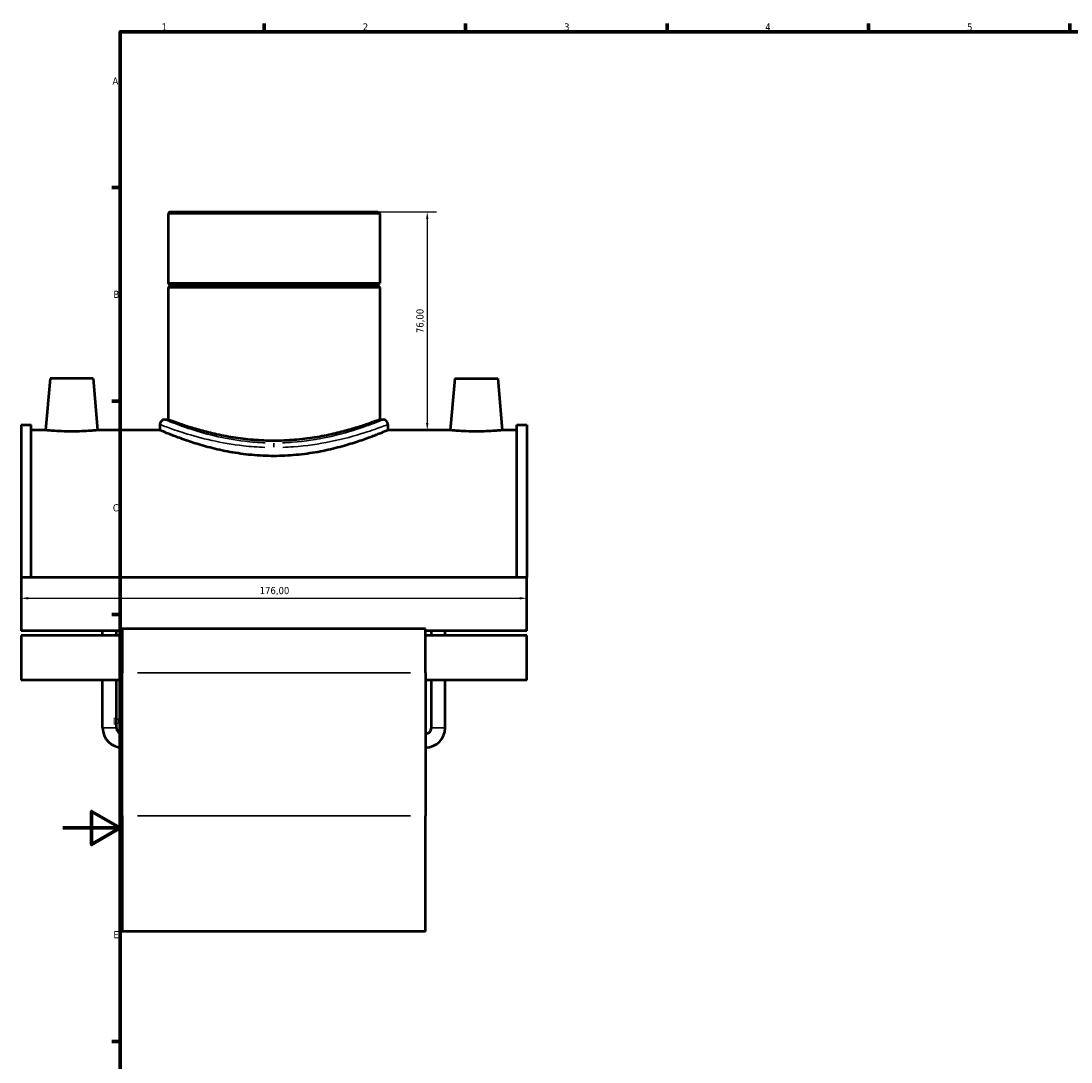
# Model space of a CAD drawing. Header units: millimetres. Extents: x -15 to 1089, y -217 to 1281.
# Tile 2 of 8: x -15 to 351, y 216 to 578. Entities that reach past the tile are written whole.
import ezdxf

# ---------------------------------------------------------------- set-up
doc = ezdxf.new("R2010")
doc.units = ezdxf.units.MM
for name, color, linetype, lineweight in [('Border (ISO)', 7, 'Continuous', 70), ('Dimension (ISO)', 7, 'Continuous', 25), ('Visible (ISO)', 7, 'Continuous', 50), ('Visible Narrow (ISO)', 7, 'Continuous', 35)]:
    doc.layers.add(name, color=color, linetype=linetype, lineweight=lineweight)
doc.styles.add('Note Text (ISO)', font='tahoma.ttf')
doc.dimstyles.new('Default (ISO)', dxfattribs={"dimtxt": 2.5, "dimasz": 2.5, "dimexe": 3.175, "dimexo": 0, "dimgap": 0.762, "dimtad": 1, "dimrnd": 1e-08, "dimzin": 0, "dimtxsty": 'Note Text (ISO)', "dimcen": 0.09, "dimdle": 10, "dimclrd": 256, "dimclre": 256, "dimclrt": 256, "dimazin": 0, "dimtfac": 1.40208, "dimtmove": 0, "dimatfit": 3, "dimfxl": 1, "dimtolj": 1, "dimtzin": 0, "dimlwd": -1, "dimlwe": -1, "dimarcsym": 0})

# ---------------------------------------------------------------- blocks, each defined once
blk = doc.blocks.new('Borders Default Border')
at = {"layer": 'Border (ISO)'}
for p, q in [((70.08, 574), (70.08, 576.9)), ((140.17, 574), (140.17, 576.9)), ((210.25, 574), (210.25, 576.9)), ((280.33, 574), (280.33, 576.9)), ((350.42, 574), (350.42, 576.9)), ((20, 519.75), (17.1, 519.75)), ((20, 445.5), (17.1, 445.5)), ((20, 371.25), (17.1, 371.25)), ((20, 222.75), (17.1, 222.75))]:
    blk.add_line(p, q, dxfattribs=at)
at = {"layer": 'Border (ISO)', "flags": 128}
for points in [[(20, 20), (20, 574), (821, 574), (821, 20), (20, 20)], [(0, 297), (20, 297), (10, 302.77), (10, 291.23), (20, 297)]]:
    blk.add_lwpolyline(points, dxfattribs=at)
at = {"layer": 'Border (ISO)', "color": 232, "true_color": 0xca0064, "char_height": 2.5, "attachment_point": 7, "style": 'Note Text (ISO)'}
for s, insert in [('1', (34.48, 574.4)), ('2', (104.37, 574.4)), ('3', (174.43, 574.35)), ('4', (244.42, 574.4)), ('5', (314.64, 574.35)), ('A', (17.29, 555.62)), ('B', (17.59, 481.38)), ('C', (17.43, 407.08)), ('D', (17.43, 332.88)), ('E', (17.64, 258.63))]:
    blk.add_mtext(s, dxfattribs=dict(at, insert=insert))
blk = doc.blocks.new('*D11')
at = {"layer": 'Defpoints', "color": 0, "transparency": 16777216}
for p in [(161.46, 376.91), (-14.54, 374.84), (161.46, 374.84)]:
    blk.add_point(p, dxfattribs=at)
at = {"layer": 'Dimension (ISO)', "transparency": 16777216}
blk.add_line((-12.04, 376.91), (158.96, 376.91), dxfattribs=at)
for points in [[(-12.04, 377.32), (-12.04, 376.49), (-14.54, 376.91)], [(158.96, 377.32), (158.96, 376.49), (161.46, 376.91)]]:
    blk.add_solid(points, dxfattribs=at)
at = {"layer": 'Dimension (ISO)', "color": 232, "true_color": 0xca0064, "transparency": 16777216, "insert": (68.5, 380.84), "char_height": 2.5, "attachment_point": 1, "style": 'Note Text (ISO)'}
blk.add_mtext('\\A1;176,00', dxfattribs=at)
blk = doc.blocks.new('*D12')
at = {"layer": 'Defpoints', "color": 0, "transparency": 16777216}
for p in [(73.46, 511.38), (123.95, 435.38), (126.81, 435.38)]:
    blk.add_point(p, dxfattribs=at)
at = {"layer": 'Dimension (ISO)', "transparency": 16777216}
for p, q in [((73.46, 511.38), (129.99, 511.38)), ((126.81, 508.88), (126.81, 437.88)), ((123.95, 435.38), (129.99, 435.38))]:
    blk.add_line(p, q, dxfattribs=at)
for points in [[(126.4, 508.88), (127.23, 508.88), (126.81, 511.38)], [(126.4, 437.88), (127.23, 437.88), (126.81, 435.38)]]:
    blk.add_solid(points, dxfattribs=at)
at = {"layer": 'Dimension (ISO)', "color": 232, "true_color": 0xca0064, "transparency": 16777216, "insert": (124.47, 473.38), "char_height": 2.5, "attachment_point": 5, "rotation": 90, "style": 'Note Text (ISO)'}
blk.add_mtext('\\A1;76,00', dxfattribs=at)

msp = doc.modelspace()

# ---------------------------------------------------------------- linework, layer by layer
at = {"layer": 'Visible (ISO)'}
for p, q in [((37.199, 511.377), (36.632, 510.811)), ((110.285, 510.811), (36.632, 510.811)), ((36.632, 510.811), (36.632, 486.544)), ((37.199, 511.377), (109.718, 511.377)), ((109.718, 511.377), (110.285, 510.811)), ((110.285, 510.811), (110.285, 486.544)), ((36.632, 486.544), (110.285, 486.544)), ((37.132, 486.044), (36.632, 486.544)), ((37.132, 486.044), (109.785, 486.044)), ((37.132, 486.044), (37.132, 485.544)), ((109.785, 486.044), (110.285, 486.544)), ((109.785, 486.044), (109.785, 485.544)), ((37.132, 485.544), (36.632, 485.044)), ((110.285, 485.044), (36.632, 485.044)), ((36.632, 485.044), (36.632, 439.057)), ((109.785, 485.544), (37.132, 485.544)), ((109.785, 485.544), (110.285, 485.044)), ((110.285, 485.044), (110.285, 439.057)), ((-4.441, 453.377), (-6.016, 435.377)), ((10.559, 453.377), (-4.441, 453.377)), ((10.559, 453.377), (12.133, 435.377)), ((136.359, 453.377), (134.784, 435.377)), ((136.359, 453.377), (151.359, 453.377)), ((151.359, 453.377), (152.933, 435.377)), ((35.499, 439.057), (36.632, 439.057)), ((110.285, 439.057), (111.418, 439.057)), ((-14.541, 437.217), (-14.541, 384.074)), ((-14.541, 437.217), (-11.021, 437.217)), ((-11.021, 384.074), (-11.021, 437.217)), ((-6.016, 435.377), (-11.021, 435.377)), ((33.799, 435.377), (12.133, 435.377)), ((33.799, 437.358), (33.799, 435.377)), ((113.118, 437.358), (113.118, 435.377)), ((134.784, 435.377), (113.118, 435.377)), ((157.939, 435.377), (152.933, 435.377)), ((157.939, 384.074), (157.939, 437.217)), ((157.939, 437.217), (161.459, 437.217)), ((161.459, 437.217), (161.459, 384.074)), ((-14.541, 384.074), (-14.541, 365.612)), ((161.459, 384.074), (-14.541, 384.074)), ((161.459, 365.612), (161.459, 384.074)), ((20.659, 365.612), (-14.541, 365.612)), ((13.859, 363.927), (13.859, 365.612)), ((18.659, 363.927), (18.659, 365.612)), ((20.659, 366.327), (20.659, 350.983)), ((126.259, 366.327), (20.659, 366.327)), ((126.259, 350.983), (126.259, 366.327)), ((161.459, 365.612), (126.259, 365.612)), ((128.259, 363.927), (128.259, 365.612)), ((133.059, 363.927), (133.059, 365.612)), ((-14.541, 363.927), (-14.541, 348.419)), ((20.659, 363.927), (-14.541, 363.927)), ((161.459, 363.927), (126.259, 363.927)), ((161.459, 348.419), (161.459, 363.927)), ((20.659, 301.26), (20.659, 350.983)), ((126.259, 350.983), (126.259, 301.26)), ((20.659, 348.419), (-14.541, 348.419)), ((13.859, 331.777), (13.859, 348.419)), ((18.659, 331.777), (18.659, 348.419)), ((161.459, 348.419), (126.259, 348.419)), ((128.259, 331.777), (128.259, 348.419)), ((133.059, 331.777), (133.059, 348.419)), ((20.659, 301.26), (20.659, 260.977)), ((126.259, 260.977), (126.259, 301.26)), ((126.259, 260.977), (20.659, 260.977))]:
    msp.add_line(p, q, dxfattribs=at)
for centre, radius, start, end in [((35.499, 437.358), 1.7, 90, 180), ((111.418, 437.358), 1.7, 0, 90), ((20.659, 331.777), 6.8, 180, 270), ((20.659, 331.777), 2, 180, 270), ((126.259, 331.777), 6.8, 270, 0), ((126.259, 331.777), 2, 270, 0)]:
    msp.add_arc(centre, radius, start, end, dxfattribs=at)
for points, knots in [([(110.285, 439.057), (110.285, 439.057), (110.059, 438.97), (109.115, 438.612), (108.397, 438.343), (106.511, 437.665), (105.34, 437.256), (102.644, 436.376), (101.119, 435.904), (97.877, 434.987), (96.044, 434.508), (92.047, 433.6), (89.882, 433.173), (85.354, 432.456), (82.986, 432.167), (78.208, 431.782), (75.798, 431.686), (71.119, 431.686), (68.709, 431.782), (63.931, 432.167), (61.563, 432.456), (57.035, 433.173), (54.87, 433.6), (50.873, 434.508), (49.04, 434.987), (45.798, 435.904), (44.273, 436.376), (41.577, 437.256), (40.406, 437.665), (38.52, 438.343), (37.802, 438.612), (36.858, 438.97), (36.632, 439.057), (36.632, 439.057)], [5.6121902, 5.6121902, 5.6121902, 5.6121902, 6.3134135, 6.3134135, 7.0146367, 7.0146367, 7.7158599, 7.7158599, 8.4170831, 8.4170831, 9.1189075, 9.1189075, 9.8207318, 9.8207318, 10.5225561, 10.5225561, 11.2243805, 11.2243805, 11.9262048, 11.9262048, 12.6280291, 12.6280291, 13.3298535, 13.3298535, 14.0316778, 14.0316778, 14.732901, 14.732901, 15.4341243, 15.4341243, 16.1353475, 16.1353475, 16.8365707, 16.8365707, 16.8365707, 16.8365707]), ([(3.059, 434.925), (1.915, 434.925), (0.697, 434.949), (-1.542, 435.034), (-2.562, 435.095), (-4.171, 435.209), (-4.867, 435.269), (-5.789, 435.354), (-6.016, 435.377), (-6.016, 435.377)], [2.742588, 2.742588, 2.742588, 2.742588, 3.0855834, 3.0855834, 3.4285788, 3.4285788, 3.7712304, 3.7712304, 4.1138821, 4.1138821, 4.1138821, 4.1138821]), ([(12.133, 435.377), (12.133, 435.377), (11.907, 435.354), (10.984, 435.269), (10.288, 435.209), (8.679, 435.095), (7.659, 435.034), (5.42, 434.949), (4.202, 434.925), (3.059, 434.925)], [6.8564701, 6.8564701, 6.8564701, 6.8564701, 7.1991217, 7.1991217, 7.5417734, 7.5417734, 7.8847688, 7.8847688, 8.2277641, 8.2277641, 8.2277641, 8.2277641]), ([(73.459, 426.39), (70.93, 426.39), (68.329, 426.509), (63.177, 426.985), (60.627, 427.342), (55.753, 428.224), (53.426, 428.748), (49.129, 429.857), (47.159, 430.441), (43.674, 431.556), (42.035, 432.129), (39.134, 433.196), (37.873, 433.691), (35.839, 434.512), (35.064, 434.838), (34.044, 435.271), (33.799, 435.377), (33.799, 435.377)], [0, 0, 0, 0, 0.7584185, 0.7584185, 1.5168369, 1.5168369, 2.2752554, 2.2752554, 3.0336738, 3.0336738, 3.7910284, 3.7910284, 4.5483831, 4.5483831, 5.3057377, 5.3057377, 6.0630923, 6.0630923, 6.0630923, 6.0630923]), ([(113.118, 435.377), (113.118, 435.377), (112.873, 435.271), (111.853, 434.838), (111.078, 434.512), (109.044, 433.691), (107.783, 433.196), (104.882, 432.129), (103.243, 431.556), (99.758, 430.441), (97.788, 429.857), (93.491, 428.748), (91.164, 428.224), (86.29, 427.342), (83.74, 426.985), (78.588, 426.509), (75.987, 426.39), (73.459, 426.39)], [18.1892768, 18.1892768, 18.1892768, 18.1892768, 18.9466314, 18.9466314, 19.703986, 19.703986, 20.4613406, 20.4613406, 21.2186953, 21.2186953, 21.9771137, 21.9771137, 22.7355322, 22.7355322, 23.4939506, 23.4939506, 24.2523691, 24.2523691, 24.2523691, 24.2523691]), ([(143.859, 434.925), (142.715, 434.925), (141.497, 434.949), (139.258, 435.034), (138.238, 435.095), (136.629, 435.209), (135.933, 435.269), (135.011, 435.354), (134.784, 435.377), (134.784, 435.377)], [0, 0, 0, 0, 0.3429954, 0.3429954, 0.6859908, 0.6859908, 1.0286424, 1.0286424, 1.371294, 1.371294, 1.371294, 1.371294]), ([(152.933, 435.377), (152.933, 435.377), (152.707, 435.354), (151.784, 435.269), (151.088, 435.209), (149.479, 435.095), (148.459, 435.034), (146.22, 434.949), (145.002, 434.925), (143.859, 434.925)], [4.1138821, 4.1138821, 4.1138821, 4.1138821, 4.4565337, 4.4565337, 4.7991853, 4.7991853, 5.1421807, 5.1421807, 5.4851761, 5.4851761, 5.4851761, 5.4851761])]:
    msp.add_open_spline(points, degree=3, knots=knots, dxfattribs=at)
at = {"layer": 'Visible Narrow (ISO)'}
for p, q in [((73.459, 430.863), (73.459, 429.449)), ((120.979, 350.983), (25.939, 350.983)), ((13.888, 331.777), (18.629, 331.777)), ((133.029, 331.777), (128.288, 331.777)), ((120.979, 301.26), (25.939, 301.26))]:
    msp.add_line(p, q, dxfattribs=at)
for points, knots in [([(70.448, 430.96), (68.052, 431.046), (65.676, 431.232), (59.618, 431.951), (56.054, 432.624), (49.338, 434.219), (46.24, 435.154), (41.431, 436.757), (39.592, 437.443), (37.411, 438.285), (36.764, 438.543), (35.977, 438.861), (35.748, 438.954), (35.621, 439.005)], [12.4144994, 12.4144994, 12.4144994, 12.4144994, 13.1396243, 13.1396243, 14.3202687, 14.3202687, 15.5965687, 15.5965687, 16.7060957, 16.7060957, 17.3779746, 17.3779746, 17.8647731, 17.8647731, 17.8647731, 17.8647731]), ([(111.296, 439.006), (111.061, 438.908), (110.485, 438.674), (108.231, 437.785), (106.156, 436.987), (100.448, 435.07), (96.628, 433.925), (88.498, 432.155), (84.309, 431.489), (78.803, 431.066), (77.638, 431.001), (76.469, 430.959)], [30.5820508, 30.5820508, 30.5820508, 30.5820508, 31.4726788, 31.4726788, 32.8087569, 32.8087569, 34.3433009, 34.3433009, 35.6785478, 35.6785478, 36.0323261, 36.0323261, 36.0323261, 36.0323261]), ([(33.927, 437.307), (34.06, 437.256), (34.299, 437.165), (35.121, 436.853), (35.797, 436.599), (38.076, 435.772), (39.997, 435.098), (45.021, 433.524), (48.258, 432.606), (55.274, 431.038), (58.998, 430.378), (65.328, 429.672), (67.809, 429.489), (70.314, 429.404)], [-17.8647731, -17.8647731, -17.8647731, -17.8647731, -17.3779746, -17.3779746, -16.7060957, -16.7060957, -15.5965687, -15.5965687, -14.3202687, -14.3202687, -13.1396243, -13.1396243, -12.4144994, -12.4144994, -12.4144994, -12.4144994]), ([(76.604, 429.403), (77.826, 429.444), (79.042, 429.509), (84.795, 429.924), (89.171, 430.578), (97.666, 432.317), (101.656, 433.441), (107.62, 435.324), (109.788, 436.108), (112.142, 436.981), (112.744, 437.211), (112.99, 437.307)], [-36.0323261, -36.0323261, -36.0323261, -36.0323261, -35.6785478, -35.6785478, -34.3433009, -34.3433009, -32.8087569, -32.8087569, -31.4726788, -31.4726788, -30.5820508, -30.5820508, -30.5820508, -30.5820508])]:
    msp.add_open_spline(points, degree=3, knots=knots, dxfattribs=at)

# ---------------------------------------------------------------- block references
msp.add_blockref('Borders Default Border', (0, 0))

# ---------------------------------------------------------------- dimensions: what is measured, and where the dimension line sits
at = {"layer": 'Dimension (ISO)'}
dim = msp.add_linear_dim(base=(126.814, 435.377), p1=(73.459, 511.377), p2=(123.951, 435.377), angle=90, dimstyle='Default (ISO)', dxfattribs=at)
dim.commit()
dim.dimension.update_dxf_attribs({"geometry": '*D12', "text_midpoint": (124.466, 473.377)})
dim = msp.add_linear_dim(base=(161.459, 376.908), p1=(-14.541, 374.843), p2=(161.459, 374.843), angle=180, dimstyle='Default (ISO)', override={"dimdec": 2, "dimse1": 1, "dimse2": 1, "dimtp": 0, "dimtm": 0, "dimtdec": 2, "dimtofl": 0, "dimatfit": 1}, dxfattribs=at)
dim.commit()
dim.dimension.update_dxf_attribs({"geometry": '*D11', "text_midpoint": (73.459, 376.908), "dimtype": 160})

doc.saveas('drawing.dxf')
